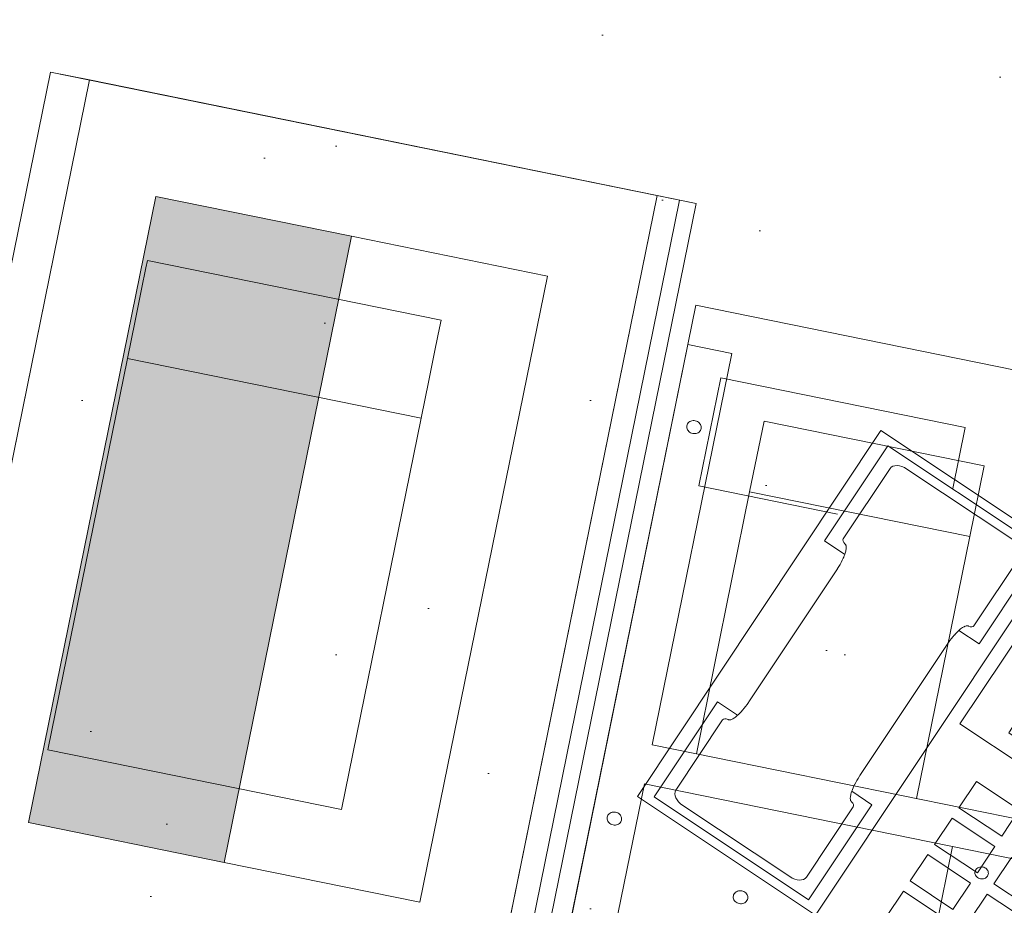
# Model space of a CAD drawing. Header units: millimetres. Extents: x -28656 to 67349, y -24410 to 39654.
# Tile 94 of 146: x 27801 to 28294, y 17033 to 17476. Entities that reach past the tile are written whole.
import ezdxf

# ---------------------------------------------------------------- set-up
doc = ezdxf.new("R2010")
doc.units = ezdxf.units.MM
doc.header["$MEASUREMENT"] = 0
doc.linetypes.add('B0701', pattern=[234.119993, 155.999994, -78.119999])
for name, color, linetype in [('New_43 Vloerafwerking', 7, 'Continuous'), ('New_43 Vloerafwerking 2D arcering', 7, 'Continuous'), ('New_43 Vloerafwerking Afdek-arcering', 7, 'Continuous'), ('New_83 Losse inrichting', 7, 'Continuous'), ('New_83 Losse inrichting Afdek-arcering', 7, 'Continuous'), ('New_84 Vaste inrichting', 7, 'Continuous'), ('New_84 Vaste inrichting Doorsnede-arcering', 7, 'Continuous'), ('New_Info Algemeen', 7, 'Continuous'), ('New_Info Algemeen 2D arcering', 7, 'Continuous')]:
    doc.layers.add(name, color=color, linetype=linetype)
doc.styles.add('GENERATED_STYLE_2', font='txt')
doc.dimstyles.new('GENERATED_STYLE__1', dxfattribs={"dimtxt": 179.999995, "dimasz": 142.5, "dimexe": 0.18, "dimexo": 0.0625, "dimgap": 0.09, "dimtad": 1, "dimdec": 0, "dimzin": 0, "dimdsep": 46, "dimtxsty": 'GENERATED_STYLE_2', "dimblk": 'ARROWHEAD_11', "dimblk1": 'ARROWHEAD_11', "dimblk2": 'ARROWHEAD_11', "dimcen": 0.09, "dimse1": 1, "dimse2": 1, "dimclrd": 1, "dimclre": 1, "dimclrt": 2, "dimadec": 1, "dimazin": 0, "dimtfac": 1, "dimtdec": 4, "dimtmove": 0, "dimatfit": 3, "dimfxl": 1, "dimtolj": 1, "dimtzin": 0, "dimarcsym": 0})

# ---------------------------------------------------------------- blocks, each defined once
blk = doc.blocks.new('Slab_2_1', base_point=(25896.48, 17144.84))
at = {"layer": 'New_43 Vloerafwerking Afdek-arcering', "linetype": 'Continuous', "lineweight": 0, "true_color": 0x000000}
h = blk.add_hatch(dxfattribs=at)
h.set_pattern_fill('910_Puntjes_B_0001', color=18, style=0, pattern_type=2)
h.set_pattern_definition([(45, (0, 400), (-127.2792, 127.2792), [0, -120, 0, -180]), (110, (400, 400), (169.1447, 61.5636), [0, -88, 0, -152])])
h.paths.add_polyline_path([(25896.48, 17144.84), (30574.23, 16193.15), (30808.08, 14866.91), (30896.64, 14364.66), (30932.22, 14370.93, 0.668179), (34377.55, 13607.12), (34377.65, 13607.05), (34612.83, 13942.92), (33897.01, 14444.33), (34190.52, 15885.2), (34199.02, 15926.96), (33470.31, 16377.03), (33580.53, 16918.98), (31954.14, 17249.86), (32153.59, 18230.18), (26357.51, 19410.87), (26028.46, 17793.54)])
blk = doc.blocks.new('Morph_4_1')
at = {"layer": 'New_83 Losse inrichting', "color": 9, "linetype": 'Continuous', "lineweight": 0, "flags": 128}
for points in [[(27902.98, 17054.51), (27966.78, 17368.08)], [(27966.78, 17368.08), (28064.78, 17348.14)], [(28064.78, 17348.14), (28000.98, 17034.57)], [(28000.98, 17034.57), (27902.98, 17054.51)]]:
    blk.add_lwpolyline(points, dxfattribs=at)
blk = doc.blocks.new('Morph_5_1')
at = {"layer": 'New_83 Losse inrichting Afdek-arcering', "linetype": 'Continuous', "lineweight": 0, "true_color": 0x000000}
blk.add_hatch(color=18, dxfattribs=at).paths.add_polyline_path([(27868.79, 17388.02), (27804.99, 17074.44), (27902.98, 17054.51), (27966.78, 17368.08)])
at = {"layer": 'New_83 Losse inrichting', "color": 9, "linetype": 'Continuous', "lineweight": 0, "flags": 128}
for points in [[(27804.99, 17074.44), (27868.79, 17388.02)], [(27868.79, 17388.02), (27966.78, 17368.08)], [(27966.78, 17368.08), (27902.98, 17054.51)], [(27902.98, 17054.51), (27804.99, 17074.44)]]:
    blk.add_lwpolyline(points, dxfattribs=at)
blk = doc.blocks.new('Morph_6_1')
at = {"layer": 'New_83 Losse inrichting', "color": 9, "linetype": 'Continuous', "lineweight": 0, "flags": 128}
for points in [[(27902.98, 17054.51), (27966.78, 17368.08)], [(27966.78, 17368.08), (28064.78, 17348.14)], [(28064.78, 17348.14), (28000.98, 17034.57)], [(28000.98, 17034.57), (27902.98, 17054.51)]]:
    blk.add_lwpolyline(points, dxfattribs=at)
blk = doc.blocks.new('Morph_7_1')
at = {"layer": 'New_83 Losse inrichting Afdek-arcering', "linetype": 'Continuous', "lineweight": 0, "true_color": 0x000000}
blk.add_hatch(color=18, dxfattribs=at).paths.add_polyline_path([(27868.79, 17388.02), (27804.99, 17074.44), (27902.98, 17054.51), (27966.78, 17368.08)])
at = {"layer": 'New_83 Losse inrichting', "color": 9, "linetype": 'Continuous', "lineweight": 0, "flags": 128}
for points in [[(27804.99, 17074.44), (27868.79, 17388.02)], [(27868.79, 17388.02), (27966.78, 17368.08)], [(27966.78, 17368.08), (27902.98, 17054.51)], [(27902.98, 17054.51), (27804.99, 17074.44)]]:
    blk.add_lwpolyline(points, dxfattribs=at)
blk = doc.blocks.new('onderstel Hettich elektrisch verstelbaar')
at = {"layer": 'New_84 Vaste inrichting', "color": 1, "linetype": 'Continuous', "lineweight": 0}
for p, q in [((22.5, 649.99), (0, 649.99)), ((0, 649.99), (0, 69.99)), ((22.5, 449.99), (22.5, 649.99)), ((157.5, 620), (45, 620)), ((45, 620), (45, 583.8)), ((157.5, 583.8), (157.5, 620)), ((7.77, 611), (7.99, 611.47)), ((7.99, 611.47), (8.29, 611.9)), ((8.29, 611.9), (8.66, 612.29)), ((8.66, 612.29), (9.1, 612.62)), ((9.1, 612.62), (9.59, 612.89)), ((9.59, 612.89), (10.12, 613.08)), ((10.12, 613.08), (10.68, 613.2)), ((10.68, 613.2), (11.25, 613.24)), ((11.25, 613.24), (11.82, 613.2)), ((11.82, 613.2), (12.38, 613.08)), ((12.38, 613.08), (12.91, 612.89)), ((12.91, 612.89), (13.4, 612.62)), ((13.4, 612.62), (13.84, 612.29)), ((13.84, 612.29), (14.21, 611.9)), ((14.21, 611.9), (14.51, 611.47)), ((14.51, 611.47), (14.73, 611)), ((7.59, 609.99), (7.64, 610.5)), ((7.64, 609.49), (7.59, 609.99)), ((7.64, 610.5), (7.77, 611)), ((7.77, 608.99), (7.64, 609.49)), ((7.99, 608.52), (7.77, 608.99)), ((8.29, 608.08), (7.99, 608.52)), ((8.66, 607.7), (8.29, 608.08)), ((9.1, 607.36), (8.66, 607.7)), ((9.59, 607.1), (9.1, 607.36)), ((10.12, 606.9), (9.59, 607.1)), ((10.68, 606.78), (10.12, 606.9)), ((11.25, 606.74), (10.68, 606.78)), ((11.82, 606.78), (11.25, 606.74)), ((12.38, 606.9), (11.82, 606.78)), ((12.91, 607.1), (12.38, 606.9)), ((13.4, 607.36), (12.91, 607.1)), ((13.84, 607.7), (13.4, 607.36)), ((14.21, 608.08), (13.84, 607.7)), ((14.51, 608.52), (14.21, 608.08)), ((14.73, 608.99), (14.51, 608.52)), ((14.73, 611), (14.86, 610.5)), ((14.86, 609.49), (14.73, 608.99)), ((14.86, 610.5), (14.91, 609.99)), ((14.91, 609.99), (14.86, 609.49)), ((45, 583.8), (45, 449.99)), ((157.5, 583.8), (45, 583.8)), ((157.5, 449.99), (157.5, 583.8)), ((613.12, 449.99), (22.5, 449.99)), ((22.5, 429.99), (613.12, 429.99)), ((22.5, 289.99), (22.5, 429.99)), ((180, 429.99), (180, 289.99)), ((193.5, 419.99), (193.54, 420.46)), ((193.54, 419.52), (193.5, 419.99)), ((193.54, 420.46), (193.67, 420.92)), ((193.67, 419.07), (193.54, 419.52)), ((193.67, 420.92), (193.87, 421.36)), ((193.87, 418.63), (193.67, 419.07)), ((193.87, 421.36), (194.14, 421.76)), ((194.14, 421.76), (194.49, 422.12)), ((194.49, 422.12), (194.89, 422.42)), ((194.89, 422.42), (195.34, 422.67)), ((195.34, 422.67), (195.83, 422.85)), ((195.83, 422.85), (196.35, 422.96)), ((196.35, 422.96), (196.88, 422.99)), ((196.88, 422.99), (197.4, 422.96)), ((197.4, 422.96), (197.92, 422.85)), ((197.92, 422.85), (198.41, 422.67)), ((198.41, 422.67), (198.86, 422.42)), ((198.86, 422.42), (199.26, 422.12)), ((199.26, 422.12), (199.61, 421.76)), ((199.61, 421.76), (199.88, 421.36)), ((199.88, 421.36), (200.08, 420.92)), ((200.08, 419.07), (199.88, 418.63)), ((200.08, 420.92), (200.21, 420.46)), ((200.21, 419.52), (200.08, 419.07)), ((200.21, 420.46), (200.25, 419.99)), ((200.25, 419.99), (200.21, 419.52)), ((194.14, 418.23), (193.87, 418.63)), ((194.49, 417.87), (194.14, 418.23)), ((194.89, 417.57), (194.49, 417.87)), ((195.34, 417.32), (194.89, 417.57)), ((195.83, 417.14), (195.34, 417.32)), ((196.35, 417.03), (195.83, 417.14)), ((196.88, 416.99), (196.35, 417.03)), ((197.4, 417.03), (196.88, 416.99)), ((197.92, 417.14), (197.4, 417.03)), ((198.41, 417.32), (197.92, 417.14)), ((198.86, 417.57), (198.41, 417.32)), ((199.26, 417.87), (198.86, 417.57)), ((199.61, 418.23), (199.26, 417.87)), ((199.88, 418.63), (199.61, 418.23)), ((7.59, 409.99), (7.64, 410.5)), ((7.64, 409.49), (7.59, 409.99)), ((7.64, 410.5), (7.77, 411)), ((7.77, 408.99), (7.64, 409.49)), ((7.77, 411), (7.99, 411.47)), ((7.99, 411.47), (8.29, 411.9)), ((8.29, 411.9), (8.66, 412.29)), ((8.66, 412.29), (9.1, 412.62)), ((9.1, 412.62), (9.59, 412.89)), ((9.59, 412.89), (10.12, 413.08)), ((10.12, 413.08), (10.68, 413.2)), ((10.68, 413.2), (11.25, 413.24)), ((11.25, 413.24), (11.82, 413.2)), ((11.82, 413.2), (12.38, 413.08)), ((12.38, 413.08), (12.91, 412.89)), ((12.91, 412.89), (13.4, 412.62)), ((13.4, 412.62), (13.84, 412.29)), ((13.84, 412.29), (14.21, 411.9)), ((14.21, 411.9), (14.51, 411.47)), ((14.51, 411.47), (14.73, 411)), ((14.73, 411), (14.86, 410.5)), ((14.86, 409.49), (14.73, 408.99)), ((14.86, 410.5), (14.91, 409.99)), ((14.91, 409.99), (14.86, 409.49)), ((7.99, 408.52), (7.77, 408.99)), ((8.29, 408.08), (7.99, 408.52)), ((8.66, 407.7), (8.29, 408.08)), ((9.1, 407.36), (8.66, 407.7)), ((9.59, 407.1), (9.1, 407.36)), ((10.12, 406.9), (9.59, 407.1)), ((10.68, 406.78), (10.12, 406.9)), ((11.25, 406.74), (10.68, 406.78)), ((11.82, 406.78), (11.25, 406.74)), ((12.38, 406.9), (11.82, 406.78)), ((12.91, 407.1), (12.38, 406.9)), ((13.4, 407.36), (12.91, 407.1)), ((13.84, 407.7), (13.4, 407.36)), ((14.21, 408.08), (13.84, 407.7)), ((14.51, 408.52), (14.21, 408.08)), ((14.73, 408.99), (14.51, 408.52)), ((77.39, 384.5), (77.52, 385)), ((77.52, 385), (77.74, 385.47)), ((77.74, 385.47), (78.04, 385.9)), ((78.04, 385.9), (78.41, 386.29)), ((78.41, 386.29), (78.85, 386.62)), ((78.85, 386.62), (79.34, 386.89)), ((79.34, 386.89), (79.87, 387.08)), ((79.87, 387.08), (80.43, 387.2)), ((80.43, 387.2), (81, 387.24)), ((81, 387.24), (81.57, 387.2)), ((81.57, 387.2), (82.13, 387.08)), ((82.13, 387.08), (82.66, 386.89)), ((82.66, 386.89), (83.15, 386.62)), ((83.15, 386.62), (83.59, 386.29)), ((83.59, 386.29), (83.96, 385.9)), ((83.96, 385.9), (84.26, 385.47)), ((84.26, 385.47), (84.48, 385)), ((84.48, 385), (84.61, 384.5)), ((77.34, 383.99), (77.39, 384.5)), ((77.39, 383.49), (77.34, 383.99)), ((77.52, 382.99), (77.39, 383.49)), ((77.74, 382.52), (77.52, 382.99)), ((78.04, 382.08), (77.74, 382.52)), ((78.41, 381.7), (78.04, 382.08)), ((78.85, 381.36), (78.41, 381.7)), ((79.34, 381.1), (78.85, 381.36)), ((79.87, 380.9), (79.34, 381.1)), ((80.43, 380.78), (79.87, 380.9)), ((81, 380.74), (80.43, 380.78)), ((81.57, 380.78), (81, 380.74)), ((82.13, 380.9), (81.57, 380.78)), ((82.66, 381.1), (82.13, 380.9)), ((83.15, 381.36), (82.66, 381.1)), ((83.59, 381.7), (83.15, 381.36)), ((83.96, 382.08), (83.59, 381.7)), ((84.26, 382.52), (83.96, 382.08)), ((84.48, 382.99), (84.26, 382.52)), ((84.61, 383.49), (84.48, 382.99)), ((84.61, 384.5), (84.66, 383.99)), ((84.66, 383.99), (84.61, 383.49))]:
    blk.add_line(p, q, dxfattribs=at)
blk = doc.blocks.new('Slab_6_1', base_point=(28019.52, 16745.55))
at = {"layer": 'New_84 Vaste inrichting', "color": 1, "linetype": 'Continuous', "lineweight": 0, "flags": 128}
blk.add_lwpolyline([(28019.52, 16745.55), (29783.42, 16386.68), (29903.04, 16974.63), (29825.79, 16990.35), (29790.9, 16818.86), (29318.58, 16914.96), (29353.47, 17086.44), (28139.14, 17333.5)], close=True, dxfattribs=at)
blk = doc.blocks.new('Slab_11_1', base_point=(27707.94, 16819.14))
at = {"layer": 'New_84 Vaste inrichting', "color": 1, "linetype": 'Continuous', "lineweight": 0, "flags": 128}
blk.add_lwpolyline([(27707.94, 16819.14), (27992.12, 16761.33), (28119.72, 17388.48), (27835.54, 17446.29)], close=True, dxfattribs=at)
blk = doc.blocks.new('Slab_12_1', base_point=(27707.94, 16819.14))
at = {"layer": 'New_84 Vaste inrichting', "color": 1, "linetype": 'Continuous', "lineweight": 0, "flags": 128}
blk.add_lwpolyline([(27707.94, 16819.14), (27992.12, 16761.33), (28119.72, 17388.48), (27835.54, 17446.29)], close=True, dxfattribs=at)
blk = doc.blocks.new('Wall_59_1', base_point=(28139.31, 17384.49))
at = {"layer": 'New_84 Vaste inrichting Doorsnede-arcering', "linetype": 'Continuous', "lineweight": 0, "true_color": 0x000000}
h = blk.add_hatch(dxfattribs=at)
h.set_pattern_fill('325_Houtachtig_plaatmate_E0', color=18, style=0, pattern_type=2)
h.set_pattern_definition([(78.5, (0, 0), (-48.996235, 9.9684), [])])
h.paths.add_polyline_path([(28119.72, 17388.48), (27988.13, 16741.73), (28007.73, 16737.74), (28139.31, 17384.49)])
at = {"layer": 'New_84 Vaste inrichting', "color": 9, "linetype": 'Continuous', "lineweight": 0, "flags": 128}
for points in [[(28119.72, 17388.48), (27988.13, 16741.73)], [(28139.31, 17384.49), (28119.72, 17388.48)], [(28007.73, 16737.74), (28139.31, 17384.49)], [(27988.13, 16741.73), (28007.73, 16737.74)]]:
    blk.add_lwpolyline(points, dxfattribs=at)
blk = doc.blocks.new('Wall_60_1', base_point=(27684.36, 16803.53))
at = {"layer": 'New_84 Vaste inrichting Doorsnede-arcering', "linetype": 'Continuous', "lineweight": 0, "true_color": 0x000000}
h = blk.add_hatch(dxfattribs=at)
h.set_pattern_fill('325_Houtachtig_plaatmate_E0', color=18, style=0, pattern_type=2)
h.set_pattern_definition([(258.5, (0, 0), (-48.996235, 9.9684), [])])
h.paths.add_polyline_path([(27703.95, 16799.54), (27835.54, 17446.29), (27815.94, 17450.28), (27684.36, 16803.53)])
at = {"layer": 'New_84 Vaste inrichting', "color": 9, "linetype": 'Continuous', "lineweight": 0, "flags": 128}
for points in [[(27815.94, 17450.28), (27684.36, 16803.53)], [(27835.54, 17446.29), (27815.94, 17450.28)], [(27703.95, 16799.54), (27835.54, 17446.29)], [(27684.36, 16803.53), (27703.95, 16799.54)]]:
    blk.add_lwpolyline(points, dxfattribs=at)
blk = doc.blocks.new('Telefoon 20')
at = {"layer": 'New_83 Losse inrichting', "color": 7, "linetype": 'Continuous', "lineweight": 0}
for p, q in [((0, 220), (0, 0)), ((300, 220), (0, 220)), ((300, 0), (300, 220)), ((0, 0), (300, 0))]:
    blk.add_line(p, q, dxfattribs=at)
at = {"layer": 'New_83 Losse inrichting', "color": 1, "linetype": 'Continuous', "lineweight": 0}
for p, q in [((300, 220), (0, 220)), ((0, 220), (0, 0)), ((107.14, 220), (107.14, 0)), ((300, 0), (300, 220)), ((7.14, 215.6), (100, 215.6)), ((7.14, 158.4), (7.14, 215.6)), ((100, 215.6), (100, 158.4)), ((114.29, 215.6), (292.86, 215.6)), ((114.29, 119.68), (114.29, 215.6)), ((292.86, 215.6), (292.86, 119.68)), ((85.71, 211.2), (21.43, 211.2)), ((14.29, 206.8), (14.29, 164.51)), ((92.86, 206.8), (92.86, 164.51)), ((137.14, 205.64), (137.14, 199.48)), ((162.86, 205.64), (137.14, 205.64)), ((162.86, 199.48), (162.86, 205.64)), ((270, 205.64), (244.29, 205.64)), ((244.29, 205.64), (244.29, 199.48)), ((270, 199.48), (270, 205.64)), ((137.14, 199.48), (162.86, 199.48)), ((244.29, 199.48), (270, 199.48)), ((137.14, 191.65), (137.14, 185.49)), ((162.86, 191.65), (137.14, 191.65)), ((162.86, 185.49), (162.86, 191.65)), ((270, 191.65), (244.29, 191.65)), ((244.29, 191.65), (244.29, 185.49)), ((270, 185.49), (270, 191.65)), ((137.14, 185.49), (162.86, 185.49)), ((244.29, 185.49), (270, 185.49)), ((137.14, 177.66), (137.14, 171.5)), ((162.86, 177.66), (137.14, 177.66)), ((162.86, 171.5), (162.86, 177.66)), ((270, 177.66), (244.29, 177.66)), ((244.29, 177.66), (244.29, 171.5)), ((270, 171.5), (270, 177.66)), ((137.14, 171.5), (162.86, 171.5)), ((244.29, 171.5), (270, 171.5)), ((16.4, 162.81), (16.65, 162.77)), ((16.77, 162.74), (16.65, 162.77)), ((16.89, 162.7), (16.77, 162.74)), ((17.01, 162.64), (16.89, 162.7)), ((90.26, 162.7), (90.14, 162.64)), ((90.37, 162.74), (90.26, 162.7)), ((90.49, 162.77), (90.37, 162.74)), ((90.74, 162.81), (90.49, 162.77)), ((137.14, 163.67), (137.14, 157.51)), ((162.86, 163.67), (137.14, 163.67)), ((162.86, 157.51), (162.86, 163.67)), ((270, 163.67), (244.29, 163.67)), ((244.29, 163.67), (244.29, 157.51)), ((270, 157.51), (270, 163.67)), ((19.23, 158.4), (7.14, 158.4)), ((17.24, 162.48), (17.02, 162.64)), ((17.47, 162.28), (17.25, 162.48)), ((17.69, 162.02), (17.48, 162.28)), ((17.91, 161.71), (17.7, 162.02)), ((18.13, 161.36), (17.92, 161.71)), ((18.34, 160.96), (18.14, 161.36)), ((18.54, 160.52), (18.34, 160.96)), ((18.73, 160.03), (18.54, 160.52)), ((18.91, 159.5), (18.74, 160.03)), ((19.09, 158.93), (18.92, 159.5)), ((19.25, 158.33), (19.09, 158.93)), ((19.47, 157.36), (19.26, 158.33)), ((87.88, 158.33), (87.67, 157.36)), ((88.05, 158.93), (87.89, 158.33)), ((100, 158.4), (87.91, 158.4)), ((88.22, 159.5), (88.06, 158.93)), ((88.41, 160.03), (88.23, 159.5)), ((88.6, 160.52), (88.41, 160.03)), ((88.8, 160.96), (88.61, 160.52)), ((89.01, 161.36), (88.81, 160.96)), ((89.22, 161.71), (89.01, 161.36)), ((89.44, 162.02), (89.23, 161.71)), ((89.66, 162.28), (89.45, 162.02)), ((89.89, 162.48), (89.67, 162.28)), ((90.12, 162.64), (89.9, 162.48)), ((19.67, 156.32), (19.48, 157.36)), ((19.83, 155.22), (19.68, 156.32)), ((19.97, 154.07), (19.84, 155.22)), ((20.07, 152.88), (19.98, 154.07)), ((20.15, 151.66), (20.09, 152.88)), ((87.06, 152.88), (87, 151.66)), ((87.16, 154.07), (87.07, 152.88)), ((87.3, 155.22), (87.17, 154.07)), ((87.46, 156.32), (87.31, 155.22)), ((87.66, 157.36), (87.48, 156.32)), ((137.14, 157.51), (162.86, 157.51)), ((244.29, 157.51), (270, 157.51)), ((20.18, 150.43), (20.16, 151.66)), ((20.19, 70.4), (20.19, 150.43)), ((86.95, 150.43), (86.95, 70.4)), ((86.99, 151.66), (86.96, 150.43)), ((137.14, 149.67), (137.14, 143.51)), ((162.86, 149.67), (137.14, 149.67)), ((162.86, 143.51), (162.86, 149.67)), ((270, 149.67), (244.29, 149.67)), ((244.29, 149.67), (244.29, 143.51)), ((270, 143.51), (270, 149.67)), ((137.14, 143.51), (162.86, 143.51)), ((244.29, 143.51), (270, 143.51)), ((137.14, 135.68), (137.14, 129.52)), ((162.86, 135.68), (137.14, 135.68)), ((162.86, 129.52), (162.86, 135.68)), ((270, 135.68), (244.29, 135.68)), ((244.29, 135.68), (244.29, 129.52)), ((270, 129.52), (270, 135.68)), ((137.14, 129.52), (162.86, 129.52)), ((244.29, 129.52), (270, 129.52)), ((292.86, 119.68), (114.29, 119.68)), ((137.14, 100.32), (137.14, 84.48)), ((162.86, 100.32), (137.14, 100.32)), ((162.86, 84.48), (162.86, 100.32)), ((198.57, 100.32), (172.86, 100.32)), ((172.86, 100.32), (172.86, 84.48)), ((198.57, 84.48), (198.57, 100.32)), ((234.29, 100.32), (208.57, 100.32)), ((208.57, 100.32), (208.57, 84.48)), ((234.29, 84.48), (234.29, 100.32)), ((244.29, 100.32), (244.29, 84.48)), ((270, 100.32), (244.29, 100.32)), ((270, 84.48), (270, 100.32)), ((137.14, 84.48), (162.86, 84.48)), ((172.86, 84.48), (198.57, 84.48)), ((208.57, 84.48), (234.29, 84.48)), ((244.29, 84.48), (270, 84.48)), ((137.14, 78.32), (137.14, 62.48)), ((162.86, 78.32), (137.14, 78.32)), ((162.86, 62.48), (162.86, 78.32)), ((198.57, 78.32), (172.86, 78.32)), ((172.86, 78.32), (172.86, 62.48)), ((198.57, 62.48), (198.57, 78.32)), ((234.29, 78.32), (208.57, 78.32)), ((208.57, 78.32), (208.57, 62.48)), ((234.29, 62.48), (234.29, 78.32)), ((244.29, 78.32), (244.29, 62.48)), ((270, 78.32), (244.29, 78.32)), ((270, 62.48), (270, 78.32)), ((20.16, 68.75), (20.2, 69.99)), ((20.19, 69.99), (20.19, 70.4)), ((86.94, 69.99), (86.98, 68.75)), ((86.95, 70.4), (86.95, 69.99)), ((19.73, 64.04), (19.89, 65.16)), ((19.88, 65.16), (20.02, 66.32)), ((20.01, 66.32), (20.11, 67.52)), ((20.1, 67.52), (20.17, 68.75)), ((86.97, 68.75), (87.04, 67.52)), ((87.03, 67.52), (87.14, 66.32)), ((87.12, 66.32), (87.26, 65.16)), ((87.25, 65.16), (87.42, 64.04)), ((7.14, 4.4), (7.14, 61.6)), ((7.14, 61.6), (19.23, 61.6)), ((18.23, 58.83), (18.45, 59.25)), ((18.44, 59.25), (18.64, 59.72)), ((18.63, 59.72), (18.83, 60.23)), ((18.82, 60.23), (19.01, 60.78)), ((19, 60.78), (19.17, 61.36)), ((19.17, 61.36), (19.33, 61.99)), ((19.33, 61.99), (19.55, 62.98)), ((19.54, 62.98), (19.74, 64.04)), ((87.4, 64.04), (87.6, 62.98)), ((87.59, 62.98), (87.82, 61.99)), ((87.81, 61.99), (87.97, 61.36)), ((87.91, 61.6), (100, 61.6)), ((87.97, 61.36), (88.14, 60.78)), ((88.14, 60.78), (88.32, 60.23)), ((88.31, 60.23), (88.51, 59.72)), ((88.5, 59.72), (88.7, 59.25)), ((88.7, 59.25), (88.91, 58.83)), ((100, 61.6), (100, 4.4)), ((137.14, 62.48), (162.86, 62.48)), ((172.86, 62.48), (198.57, 62.48)), ((208.57, 62.48), (234.29, 62.48)), ((244.29, 62.48), (270, 62.48)), ((14.29, 13.2), (14.29, 55.49)), ((16.53, 57.21), (16.65, 57.23)), ((16.65, 57.23), (16.77, 57.26)), ((16.77, 57.26), (16.89, 57.3)), ((16.89, 57.3), (17.01, 57.36)), ((17.01, 57.36), (17.12, 57.43)), ((17.12, 57.43), (17.37, 57.61)), ((17.35, 57.61), (17.6, 57.85)), ((17.58, 57.85), (17.82, 58.13)), ((17.8, 58.13), (18.03, 58.46)), ((18.02, 58.46), (18.24, 58.83)), ((88.9, 58.83), (89.12, 58.46)), ((89.11, 58.46), (89.34, 58.13)), ((89.33, 58.13), (89.56, 57.85)), ((89.55, 57.85), (89.79, 57.61)), ((89.77, 57.61), (90.02, 57.43)), ((90.02, 57.43), (90.14, 57.36)), ((90.14, 57.36), (90.26, 57.3)), ((90.26, 57.3), (90.37, 57.26)), ((90.37, 57.26), (90.49, 57.23)), ((90.49, 57.23), (90.61, 57.21)), ((92.86, 13.2), (92.86, 55.49)), ((137.14, 56.32), (137.14, 40.48)), ((162.86, 56.32), (137.14, 56.32)), ((162.86, 40.48), (162.86, 56.32)), ((198.57, 56.32), (172.86, 56.32)), ((172.86, 56.32), (172.86, 40.48)), ((198.57, 40.48), (198.57, 56.32)), ((234.29, 56.32), (208.57, 56.32)), ((208.57, 56.32), (208.57, 40.48)), ((234.29, 40.48), (234.29, 56.32)), ((244.29, 56.32), (244.29, 40.48)), ((270, 56.32), (244.29, 56.32)), ((270, 40.48), (270, 56.32)), ((137.14, 40.48), (162.86, 40.48)), ((172.86, 40.48), (198.57, 40.48)), ((208.57, 40.48), (234.29, 40.48)), ((244.29, 40.48), (270, 40.48)), ((137.14, 34.32), (137.14, 18.48)), ((162.86, 34.32), (137.14, 34.32)), ((162.86, 18.48), (162.86, 34.32)), ((198.57, 34.32), (172.86, 34.32)), ((172.86, 34.32), (172.86, 18.48)), ((198.57, 18.48), (198.57, 34.32)), ((234.29, 34.32), (208.57, 34.32)), ((208.57, 34.32), (208.57, 18.48)), ((234.29, 18.48), (234.29, 34.32)), ((244.29, 34.32), (244.29, 18.48)), ((270, 34.32), (244.29, 34.32)), ((270, 18.48), (270, 34.32)), ((137.14, 18.48), (162.86, 18.48)), ((172.86, 18.48), (198.57, 18.48)), ((208.57, 18.48), (234.29, 18.48)), ((244.29, 18.48), (270, 18.48)), ((85.71, 8.8), (21.43, 8.8)), ((0, 0), (300, 0)), ((100, 4.4), (7.14, 4.4))]:
    blk.add_line(p, q, dxfattribs=at)
for centre, major_axis, start_param, end_param in [((21.43, 206.8), (7.14, 0), 1.570796, 3.141593), ((85.71, 206.8), (7.14, 0), 0, 1.570796), ((17.14, 164.51), (2.86, 0), 3.141593, 4.451055), ((90, 164.51), (2.86, 0), 4.973723, 6.283185), ((17.14, 55.49), (2.86, 0), 1.832131, 3.141593), ((90, 55.49), (2.86, 0), 0, 1.309462), ((21.43, 13.2), (7.14, 0), 3.141593, 4.712389), ((85.71, 13.2), (7.14, 0), 4.712389, 6.283185)]:
    blk.add_ellipse(centre, major_axis=major_axis, ratio=0.616, start_param=start_param, end_param=end_param, dxfattribs=at)
blk = doc.blocks.new('*D292')
at = {"layer": 'New_Info Algemeen 2D arcering', "linetype": 'Continuous', "lineweight": 0}
for points in [[(26978.74, 15341.6), (26981.6, 15327.25), (26989.72, 15315.09), (27001.89, 15306.96), (27016.24, 15304.1), (27030.59, 15306.96), (27042.76, 15315.09), (27050.89, 15327.25), (27053.74, 15341.6), (27050.89, 15355.95), (27042.76, 15368.12), (27030.59, 15376.25), (27016.24, 15379.1), (27001.89, 15376.25), (26989.72, 15368.12), (26981.6, 15355.95)], [(28448.56, 15042.2), (28451.41, 15027.85), (28459.54, 15015.68), (28471.71, 15007.56), (28486.06, 15004.7), (28500.41, 15007.56), (28512.57, 15015.68), (28520.7, 15027.85), (28523.56, 15042.2), (28520.7, 15056.55), (28512.57, 15068.72), (28500.41, 15076.85), (28486.06, 15079.7), (28471.71, 15076.85), (28459.54, 15068.72), (28451.41, 15056.55)]]:
    blk.add_hatch(color=1, dxfattribs=at).paths.add_polyline_path(points)
at = {"layer": 'New_Info Algemeen', "color": 1, "linetype": 'Continuous', "lineweight": 0}
for p, q in [((27023.73, 15378.35), (27044.31, 15479.4)), ((27052.99, 15334.12), (28449.31, 15049.69)), ((26988.17, 15203.81), (27008.76, 15304.86))]:
    blk.add_line(p, q, dxfattribs=at)
blk.add_circle((27016.24, 15341.6), 37.5, dxfattribs=at)
at = {"layer": 'New_Info Algemeen', "color": 2, "lineweight": 0, "insert": (27490.64, 15281.71), "char_height": 180, "attachment_point": 7, "rotation": 348.4863, "style": 'GENERATED_STYLE_2'}
blk.add_mtext('\\A1;{\\pql;\\fArial|b0|i0|c0|p38;1500}', dxfattribs=at)
blk = doc.blocks.new('ARROWHEAD_11')
at = {"color": 0, "linetype": 'Continuous', "lineweight": 0}
blk.add_line((0, 0), (-1, 0), dxfattribs=at)
at = {"color": 0, "linetype": 'Continuous', "lineweight": 0, "const_width": 0.25, "flags": 128}
blk.add_lwpolyline([(-0.125, 0, 1), (0.125, 0, 1)], format="xyb", close=True, dxfattribs=at)
blk = doc.blocks.new('*D303')
at = {"layer": 'New_Info Algemeen 2D arcering', "linetype": 'Continuous', "lineweight": 0}
for points in [[(26235.87, 18997.83), (26238.73, 18983.48), (26246.86, 18971.31), (26259.02, 18963.18), (26273.37, 18960.33), (26287.72, 18963.18), (26299.89, 18971.31), (26308.02, 18983.48), (26310.87, 18997.83), (26308.02, 19012.18), (26299.89, 19024.34), (26287.72, 19032.47), (26273.37, 19035.33), (26259.02, 19032.47), (26246.86, 19024.34), (26238.73, 19012.18)], [(33991.71, 17417.95), (33994.57, 17403.6), (34002.7, 17391.44), (34014.86, 17383.31), (34029.21, 17380.45), (34043.56, 17383.31), (34055.73, 17391.44), (34063.86, 17403.6), (34066.71, 17417.95), (34063.86, 17432.3), (34055.73, 17444.47), (34043.56, 17452.6), (34029.21, 17455.45), (34014.86, 17452.6), (34002.7, 17444.47), (33994.57, 17432.3)]]:
    blk.add_hatch(color=1, dxfattribs=at).paths.add_polyline_path(points)
at = {"layer": 'New_Info Algemeen', "color": 1, "linetype": 'Continuous', "lineweight": 0}
for p, q in [((26280.86, 19034.57), (26301.44, 19135.62)), ((26310.12, 18990.34), (33992.47, 17425.44)), ((34036.7, 17454.7), (34057.28, 17555.75)), ((34001.14, 17280.16), (34021.73, 17381.21))]:
    blk.add_line(p, q, dxfattribs=at)
blk.add_circle((34029.21, 17417.95), 37.5, dxfattribs=at)
at = {"layer": 'New_Info Algemeen', "color": 2, "lineweight": 0, "char_height": 180, "attachment_point": 7, "rotation": 348.4863, "style": 'GENERATED_STYLE_2'}
for s, insert in [('\\A1;{\\pql;\\fArial|b0|i0|c0|p38;7915 (opstand onder wand)}', (28686.17, 18543.08)), ('\\A1;{\\pql;\\fArial|b0|i0|c0|p38;250}', (33598.11, 17542.51))]:
    blk.add_mtext(s, dxfattribs=dict(at, insert=insert))
blk = doc.blocks.new('*D306')
at = {"layer": 'New_Info Algemeen 2D arcering', "linetype": 'Continuous', "lineweight": 0}
for points in [[(26185.97, 18752.86), (26188.83, 18738.51), (26196.96, 18726.34), (26209.12, 18718.21), (26223.47, 18715.36), (26237.82, 18718.21), (26249.99, 18726.34), (26258.12, 18738.51), (26260.97, 18752.86), (26258.12, 18767.21), (26249.99, 18779.38), (26237.82, 18787.5), (26223.47, 18790.36), (26209.12, 18787.5), (26196.96, 18779.38), (26188.83, 18767.21)], [(31982.29, 17572.14), (31985.15, 17557.79), (31993.28, 17545.62), (32005.44, 17537.49), (32019.79, 17534.64), (32034.14, 17537.49), (32046.31, 17545.62), (32054.44, 17557.79), (32057.29, 17572.14), (32054.44, 17586.49), (32046.31, 17598.66), (32034.14, 17606.79), (32019.79, 17609.64), (32005.44, 17606.79), (31993.28, 17598.66), (31985.15, 17586.49)]]:
    blk.add_hatch(color=1, dxfattribs=at).paths.add_polyline_path(points)
at = {"layer": 'New_Info Algemeen', "color": 1, "linetype": 'Continuous', "lineweight": 0}
for p, q in [((26230.96, 18789.6), (26251.54, 18890.65)), ((26149.98, 18767.83), (26186.73, 18760.34)), ((26260.22, 18745.37), (31983.05, 17579.62)), ((26195.4, 18615.06), (26215.99, 18716.11))]:
    blk.add_line(p, q, dxfattribs=at)
blk.add_circle((26223.47, 18752.86), 37.5, dxfattribs=at)
at = {"layer": 'New_Info Algemeen', "color": 2, "lineweight": 0, "insert": (28861.13, 18252.3), "char_height": 180, "attachment_point": 7, "rotation": 348.4863, "style": 'GENERATED_STYLE_2'}
blk.add_mtext('\\A1;{\\pql;\\fArial|b0|i0|c0|p38;5915}', dxfattribs=at)
blk = doc.blocks.new('Slab_33_1', base_point=(25327.75, 16825.13))
at = {"layer": 'New_84 Vaste inrichting', "color": 1, "linetype": 'Continuous', "lineweight": 0, "flags": 128}
blk.add_lwpolyline([(25327.75, 16825.13, 0.36397), (25367.77, 16774.83), (30202.71, 15791.14, -0.308118), (30241.99, 15750.83), (30418.9, 14747.52, 0.414214), (30476.82, 14706.96), (31461.63, 14880.61, 0.414214), (31502.19, 14938.53), (31185.89, 16732.36, 0.308122), (31146.61, 16772.67), (29922.8, 17021.64), (29791.22, 16374.88), (28007.73, 16737.74), (28139.31, 17384.49), (27815.94, 17450.28), (27684.36, 16803.53), (25900.86, 17166.39), (26032.45, 17813.14), (25367.02, 17948.54)], format="xyb", close=True, dxfattribs=at)
blk = doc.blocks.new('Morph_26_1')
at = {"layer": 'New_83 Losse inrichting', "color": 1, "linetype": 'Continuous', "lineweight": 0, "flags": 128}
for points in [[(27864.55, 17355.9), (27863.79, 17352.17), (27861.63, 17341.55), (27858.4, 17325.66), (27854.58, 17306.91), (27814.71, 17110.92)], [(28011.54, 17326), (27864.55, 17355.9)], [(28011.54, 17326), (28010.78, 17322.27), (28008.62, 17311.65), (28005.39, 17295.75), (28001.57, 17277), (27961.7, 17081.02)], [(28001.57, 17277), (27854.58, 17306.91)], [(27961.7, 17081.02), (27814.71, 17110.92)]]:
    blk.add_lwpolyline(points, dxfattribs=at)

msp = doc.modelspace()

# ---------------------------------------------------------------- hatches: boundary and pattern name
at = {"layer": 'New_43 Vloerafwerking 2D arcering', "linetype": 'Continuous', "lineweight": 0}
h = msp.add_hatch(dxfattribs=at)
h.set_pattern_fill('910_Puntjes_C_0001', color=9, style=0, pattern_type=2)
h.set_pattern_definition([(45, (0, 250), (-79.5495, 79.5495), [0, -75, 0, -112.5]), (110, (250, 250), (105.71542, 38.47727), [0, -55, 0, -95])])
h.paths.add_polyline_path([(12078.04, 16995.78, -0.001005), (12083.81, 16997.54, -0.073656), (12518.62, 17061.94, -0.091889), (13056.18, 16962.31, -0.310506), (14018.62, 15561.94, -0.071044), (13958.66, 15142.08, -0.094198), (13703.09, 14641.3, 0.001703), (13808.03, 14627.98, 0.155225), (22970.34, 16259.14), (30258.58, 14755.11), (30075.61, 15837.41), (25347.09, 16799.44), (25358.52, 17235.93), (23442.81, 17625.68), (23450.79, 17664.88), (25359.57, 17276.06), (25376.59, 17926.16), (26028.46, 17793.54), (26357.12, 19408.95), (26112.58, 19458.71), (26230.12, 20036.46), (14520.02, 22418.91), (13846.42, 19112.1), (12562.42, 19373.65), (12137, 17285.21), (12079.56, 17003.23)])

# ---------------------------------------------------------------- linework, layer by layer
at = {"layer": 'New_84 Vaste inrichting', "color": 9, "linetype": 'B0701', "lineweight": 0, "flags": 128}
msp.add_lwpolyline([(28151.72, 17297.16), (28274.01, 17272.28), (28263, 17218.13), (28140.71, 17243.01)], close=True, dxfattribs=at)

# ---------------------------------------------------------------- block references
at = {"layer": 'New_43 Vloerafwerking', "color": 1, "linetype": 'Continuous', "lineweight": 0}
msp.add_blockref('Slab_2_1', (25896.48, 17144.84), dxfattribs=at)
at = {"layer": 'New_83 Losse inrichting', "linetype": 'Continuous', "lineweight": 0}
for name in ['Morph_5_1', 'Morph_7_1', 'Morph_4_1', 'Morph_6_1', 'Morph_26_1']:
    msp.add_blockref(name, (0, 0), dxfattribs=at)
at = {"layer": 'New_83 Losse inrichting', "color": 1, "linetype": 'Continuous', "lineweight": 0, "zscale": 1000, "rotation": 326.3445531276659}
msp.add_blockref('Telefoon 20', (28109.89, 17087.58), dxfattribs=at)
at = {"layer": 'New_84 Vaste inrichting', "color": 1, "linetype": 'Continuous', "lineweight": 0}
for name, p in [('Slab_33_1', (25327.75, 16825.13)), ('Slab_11_1', (27707.94, 16819.14)), ('Slab_12_1', (27707.94, 16819.14)), ('Slab_6_1', (28019.52, 16745.55))]:
    msp.add_blockref(name, p, dxfattribs=at)
at = {"layer": 'New_84 Vaste inrichting', "color": 9, "lineweight": 0}
for name, p in [('Wall_60_1', (27684.36, 16803.53)), ('Wall_59_1', (28139.31, 17384.49))]:
    msp.add_blockref(name, p, dxfattribs=at)
at = {"layer": 'New_84 Vaste inrichting', "color": 1, "linetype": 'Continuous', "lineweight": 0, "zscale": 1000, "rotation": 348.5000000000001}
msp.add_blockref('onderstel Hettich elektrisch verstelbaar', (28005.57, 16676.96), dxfattribs=at)

# ---------------------------------------------------------------- dimensions: what is measured, and where the dimension line sits
at = {"layer": 'New_Info Algemeen', "color": 1, "linetype": 'Continuous', "lineweight": 0}
dim = msp.add_linear_dim(base=(34029.21, 17417.95), p1=(26357.51, 19410.87), p2=(34113.35, 17830.99), angle=348.4863, text='<MeasuredValue> (opstand onder wand)', dimstyle='GENERATED_STYLE__1', dxfattribs=at)
dim.commit()
dim.dimension.update_dxf_attribs({"geometry": '*D303', "text_midpoint": (30961.77, 18171.38), "dimtype": 160, "text_rotation": 348.4863})
for base, p1, p2, picture, middle in [((32019.79, 17572.14), (26357.51, 19410.87), (31954.12, 17249.74), '*D306', (29148.02, 18285.71)), ((28486.06, 15042.2), (27785.89, 19119.9), (29275.66, 18918.49), '*D292', (27777.53, 15315.12))]:
    dim = msp.add_linear_dim(base=base, p1=p1, p2=p2, angle=348.4863, dimstyle='GENERATED_STYLE__1', dxfattribs=at)
    dim.commit()
    dim.dimension.update_dxf_attribs({"geometry": picture, "text_midpoint": middle, "dimtype": 160, "text_rotation": 348.4863})

doc.saveas('drawing.dxf')
